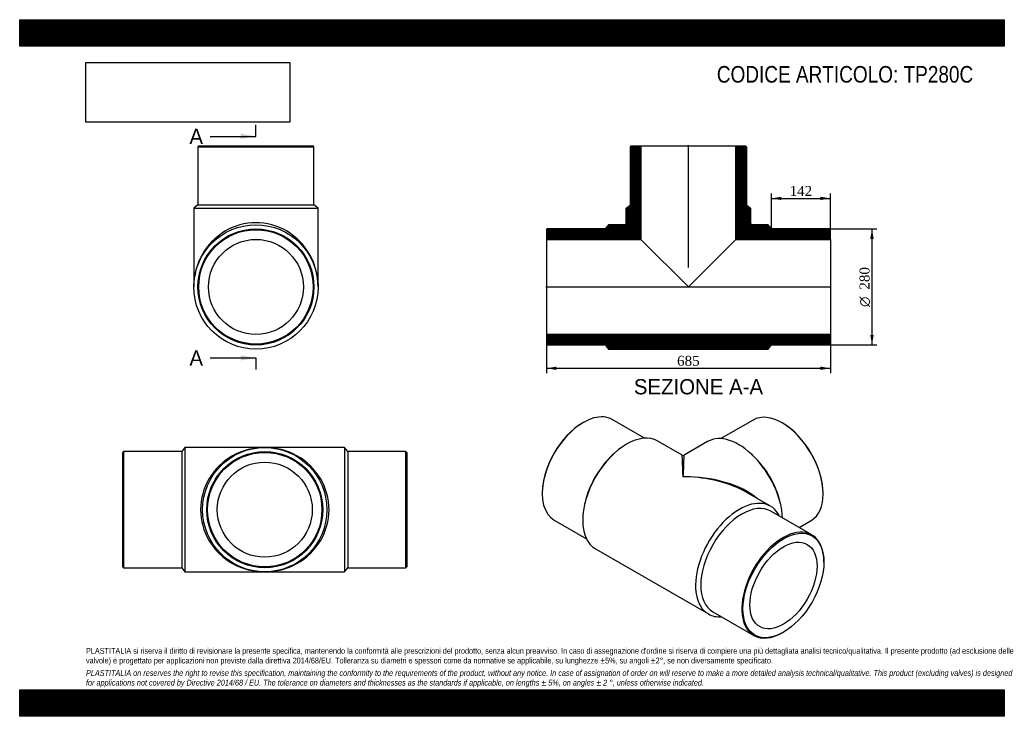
# Model space of a CAD drawing. Header units: millimetres. Extents: x 0 to 2376, y 0 to 1680.
import ezdxf
from ezdxf.enums import TextEntityAlignment as Align
from ezdxf.lldxf.tags import DXFTag

# ---------------------------------------------------------------- set-up
doc = ezdxf.new("R2010")
doc.units = ezdxf.units.MM
doc.header["$LTSCALE"] = 8
for name, color, linetype in [('Default', 7, 'Continuous'), ('DV4_Default', 7, 'Continuous'), ('TP280C', 7, 'Continuous')]:
    doc.layers.add(name, color=color, linetype=linetype)
doc.styles.add('SEACAD_Solid_Edge_ANSI', font='seans.ttf')
doc.styles.add('SEACAD_Solid_Edge_ANSI1_Symbols', font='semeca1.ttf')
doc.styles.add('SEACAD_Times_New_Roman', font='times.ttf')
tags = doc.linetypes.add('CENTER2', pattern=[28.575, 19.05, -3.175, 3.175, -3.175]).pattern_tags.tags
tags[10:11] = [DXFTag(74, 4), DXFTag(75, 0), DXFTag(340, '0'), DXFTag(46, 0.0), DXFTag(50, 0.0), DXFTag(44, 0.0), DXFTag(45, 0.0)]
tags[8:9] = [DXFTag(74, 4), DXFTag(75, 0), DXFTag(340, '0'), DXFTag(46, 0.0), DXFTag(50, 0.0), DXFTag(44, 0.0), DXFTag(45, 0.0)]
tags[6:7] = [DXFTag(74, 4), DXFTag(75, 0), DXFTag(340, '0'), DXFTag(46, 0.0), DXFTag(50, 0.0), DXFTag(44, 0.0), DXFTag(45, 0.0)]
tags[4:5] = [DXFTag(74, 4), DXFTag(75, 0), DXFTag(340, '0'), DXFTag(46, 0.0), DXFTag(50, 0.0), DXFTag(44, 0.0), DXFTag(45, 0.0)]
doc.dimstyles.new('ANSImm', dxfattribs={"dimtxt": 24, "dimasz": 24, "dimexe": 12, "dimexo": 0, "dimgap": 6, "dimtad": 1, "dimdsep": 46, "dimtxsty": 'SEACAD_Times_New_Roman', "dimblk1": '_SE_FILLED', "dimblk2": '_SE_FILLED', "dimsah": 1, "dimcen": 12, "dimazin": 0, "dimtfac": 0.85, "dimtdec": 3, "dimtofl": 0, "dimtmove": 0, "dimatfit": 3, "dimfxl": 1, "dimarcsym": 0})
picture_1 = doc.add_image_def('image1.jpg', size_in_pixel=(4302, 1260))

# ---------------------------------------------------------------- blocks, each defined once
blk = doc.blocks.new('SE')
at = {"layer": 'TP280C', "color": 7, "linetype": 'Continuous'}
for p, q in [((398.9, 648.3), (390.9, 638.3)), ((398.9, 648.3), (398.9, 348.3)), ((591.4, 648.3), (398.9, 648.3)), ((783.9, 648.3), (591.4, 648.3)), ((783.9, 648.3), (783.9, 348.3)), ((791.9, 638.3), (783.9, 648.3)), ((250.9, 638.3), (248.9, 636.3)), ((248.9, 360.3), (248.9, 636.3)), ((250.9, 638.3), (250.9, 358.3)), ((390.9, 638.3), (250.9, 638.3)), ((390.9, 638.3), (390.9, 358.3)), ((791.9, 638.3), (791.9, 358.3)), ((931.9, 638.3), (791.9, 638.3)), ((931.9, 358.3), (931.9, 638.3)), ((933.9, 636.3), (931.9, 638.3)), ((933.9, 636.3), (933.9, 360.3)), ((248.9, 360.3), (250.9, 358.3)), ((250.9, 358.3), (390.9, 358.3)), ((390.9, 358.3), (398.9, 348.3)), ((783.9, 348.3), (791.9, 358.3)), ((791.9, 358.3), (931.9, 358.3)), ((931.9, 358.3), (933.9, 360.3)), ((398.9, 348.3), (591.4, 348.3)), ((591.4, 348.3), (783.9, 348.3))]:
    blk.add_line(p, q, dxfattribs=at)
for radius in [150, 140, 138, 114.6]:
    blk.add_circle((591.4, 498.3), radius, dxfattribs=at)
for major_axis in [(155, 0), (-155, 0)]:
    blk.add_ellipse((591.4, 498.3), major_axis=major_axis, ratio=0.967742, start_param=1.570796, end_param=4.712389, dxfattribs=at)
blk = doc.blocks.new('SE1')
at = {"layer": 'TP280C', "color": 7, "linetype": 'Continuous'}
for p, q in [((1507.7, 670.6), (1430, 715.5)), ((1769.8, 714.5), (1692.1, 669.6)), ((1360, 708.6), (1358.6, 707.8)), ((1841.2, 706.8), (1839.8, 707.6)), ((1598.3, 629.9), (1539.7, 663.8)), ((1660.1, 662.7), (1603.3, 629.9)), ((1433.5, 632.9), (1429.9, 629.6)), ((1769.9, 628.5), (1766.4, 631.9)), ((1261, 538.8), (1261, 537.1)), ((1811.9, 506.6), (1753.3, 540.4)), ((1938.8, 536.1), (1938.8, 537.7)), ((1364.4, 516.1), (1363.3, 511.4)), ((1836.5, 510.4), (1835.4, 515.1)), ((1911.6, 437.5), (1812.6, 494.7)), ((1290, 473), (1367.7, 428.2)), ((1880.8, 455.3), (1909.8, 472)), ((1389.7, 404), (1661.9, 246.8)), ((1940.6, 371.8), (1940.6, 373.4)), ((1672.6, 252.2), (1771.6, 195)), ((1841.6, 202), (1843, 202.8))]:
    blk.add_line(p, q, dxfattribs=at)
blk.add_arc((1600.8, 634.3), 5, 241.1372, 299.0772, dxfattribs=at)
for centre, major_axis, ratio, start_param, end_param in [((1839.8, 593.3), (-70, 121.2), 0.57735, 3.141593, 6.283185), ((1360, 594.3), (70, 121.2), 0.57735, 0, 3.141593), ((1358.6, 595.1), (-69, -119.5), 0.57735, 3.926991, 5.497787), ((1841.2, 594.1), (69, -119.5), 0.57735, 0.785398, 2.356194), ((1464.7, 533.9), (-75, -129.9), 0.57735, 3.141593, 6.283185), ((1735.1, 532.8), (-75, 129.9), 0.57735, 3.980282, 6.283185), ((1459, 537.1), (-70, -121.2), 0.57735, 4.225694, 5.199084), ((1600.8, 455.3), (2.5, -174.7), 0.014192, 2.347725, 3.133124), ((1600.8, 455.3), (-2.5, -174.7), 0.014192, 3.150062, 3.93546), ((1740.8, 536.1), (-70, 121.2), 0.57735, 4.225694, 5.199084), ((1600.8, 455.3), (-215.7, -3), 0.56781, 3.720616, 4.704457), ((1600.8, 455.3), (-215.7, 3), 0.56781, 4.049219, 4.720321), ((1600.8, 455.3), (-215.7, 3), 0.56781, 3.934923, 4.049219), ((1736.9, 376.7), (-75, -129.9), 0.57735, 2.774385, 6.283185), ((1742.6, 373.4), (-70, -121.2), 0.57735, 3.141593, 6.283185), ((1841.6, 316.3), (-70, -121.2), 0.57735, 2.356194, 6.283185), ((1736.9, 376.7), (-75, -129.9), 0.57735, 0, 0.367208), ((1841.6, 316.3), (-70, -121.2), 0.57735, 0, 0.785398)]:
    blk.add_ellipse(centre, major_axis=major_axis, ratio=ratio, start_param=start_param, end_param=end_param, dxfattribs=at)
for major_axis in [(69, 119.5), (-57.3, -99.2)]:
    blk.add_ellipse((1843, 315.4), major_axis=major_axis, ratio=0.57735, dxfattribs=at)
blk = doc.blocks.new('SE2')
at = {"layer": 'TP280C', "color": 7, "linetype": 'Continuous'}
for p, q in [((432.1, 1375.5), (430.1, 1373.5)), ((430.1, 1373.5), (710.1, 1373.5)), ((430.1, 1373.5), (430.1, 1233.5)), ((432.1, 1375.5), (708.1, 1375.5)), ((710.1, 1373.5), (708.1, 1375.5)), ((710.1, 1233.5), (710.1, 1373.5)), ((430.1, 1233.5), (420.1, 1225.5)), ((420.1, 1225.5), (720.1, 1225.5)), ((420.1, 1225.5), (420.1, 1035.5)), ((430.1, 1233.5), (710.1, 1233.5)), ((720.1, 1225.5), (710.1, 1233.5)), ((720.1, 1035.5), (720.1, 1225.5))]:
    blk.add_line(p, q, dxfattribs=at)
for radius in [150, 140, 138, 114.6]:
    blk.add_circle((570.1, 1035.5), radius, dxfattribs=at)
blk.add_ellipse((570.1, 1035.5), major_axis=(0, -155), ratio=0.967742, start_param=1.570796, end_param=4.712389, dxfattribs=at)
blk = doc.blocks.new('SE4')
at = {"color": 7, "linetype": 'Continuous', "style": 'SEACAD_Solid_Edge_ANSI'}
blk.add_text('A', height=36.8, dxfattribs=at).set_placement((409.6, 1417.1), align=Align.TOP_LEFT)
blk = doc.blocks.new('SE5')
at = {"color": 7, "linetype": 'Continuous', "style": 'SEACAD_Solid_Edge_ANSI'}
blk.add_text('A', height=36.8, dxfattribs=at).set_placement((409.6, 882.6), align=Align.TOP_LEFT)
blk = doc.blocks.new('SEANNOT_GROUP')
at = {"linetype": 'Continuous'}
blk.add_hatch(color=7, dxfattribs=at).paths.add_polyline_path([(533.3, 1392.6), (570.1, 1398.7), (533.3, 1404.9)])
at = {"color": 7, "linetype": 'Continuous'}
blk.add_lwpolyline([(459.7, 1398.7), (570.1, 1398.7)], dxfattribs=at)
blk = doc.blocks.new('SEANNOT_GROUP1')
at = {"linetype": 'Continuous'}
blk.add_hatch(color=7, dxfattribs=at).paths.add_polyline_path([(533.3, 858.1), (570.1, 864.2), (533.3, 870.3)])
at = {"color": 7, "linetype": 'Continuous'}
blk.add_lwpolyline([(459.7, 864.2), (570.1, 864.2)], dxfattribs=at)
blk = doc.blocks.new('SE3')
at = {"layer": 'Default', "color": 7, "linetype": 'CENTER2'}
for p, q in [((570.1, 1398.7), (570.1, 1426.3)), ((570.1, 864.2), (570.1, 836.6))]:
    blk.add_line(p, q, dxfattribs=at)
at = {"layer": 'Default', "color": 7, "linetype": 'CENTER2', "const_width": 0.0001}
blk.add_lwpolyline([(570.1, 1398.7), (570.1, 864.2)], dxfattribs=at)
at = {"layer": 'Default'}
for name in ['SE4', 'SEANNOT_GROUP', 'SE5', 'SEANNOT_GROUP1']:
    blk.add_blockref(name, (0, 0), dxfattribs=at)
blk = doc.blocks.new('SE6')
at = {"layer": 'TP280C', "linetype": 'Continuous'}
h = blk.add_hatch(dxfattribs=at)
h.set_pattern_fill('LINE', scale=0.629921, angle=45, style=0)
edge = h.paths.add_edge_path()
edge.add_line((1473.7, 1233.5), (1463.7, 1225.5))
edge.add_line((1463.7, 1225.5), (1463.7, 1190.5))
edge.add_arc((1458.7, 1190.5), 5, 270, 360, ccw=False)
edge.add_line((1458.7, 1185.5), (1421.2, 1185.5))
edge.add_line((1421.2, 1185.5), (1413.2, 1175.5))
edge.add_line((1413.2, 1175.5), (1273.2, 1175.5))
edge.add_line((1273.2, 1175.5), (1271.2, 1173.5))
edge.add_line((1271.2, 1173.5), (1271.2, 1150.1))
edge.add_line((1271.2, 1150.1), (1499.1, 1150.1))
edge.add_line((1499.1, 1150.1), (1499.1, 1375.5))
edge.add_line((1499.1, 1375.5), (1475.7, 1375.5))
edge.add_line((1475.7, 1375.5), (1473.7, 1373.5))
edge.add_line((1473.7, 1373.5), (1473.7, 1233.5))
h = blk.add_hatch(dxfattribs=at)
h.set_pattern_fill('LINE', scale=0.629921, angle=45, style=0)
edge = h.paths.add_edge_path()
edge.add_line((1753.7, 1233.5), (1753.7, 1373.5))
edge.add_line((1753.7, 1373.5), (1751.7, 1375.5))
edge.add_line((1751.7, 1375.5), (1728.3, 1375.5))
edge.add_line((1728.3, 1375.5), (1728.3, 1150.1))
edge.add_line((1728.3, 1150.1), (1956.2, 1150.1))
edge.add_line((1956.2, 1150.1), (1956.2, 1173.5))
edge.add_line((1956.2, 1173.5), (1954.2, 1175.5))
edge.add_line((1954.2, 1175.5), (1814.2, 1175.5))
edge.add_line((1814.2, 1175.5), (1806.2, 1185.5))
edge.add_line((1806.2, 1185.5), (1768.7, 1185.5))
edge.add_arc((1768.7, 1190.5), 5, 180, 270, ccw=False)
edge.add_line((1763.7, 1190.5), (1763.7, 1225.5))
edge.add_line((1763.7, 1225.5), (1753.7, 1233.5))
h = blk.add_hatch(dxfattribs=at)
h.set_pattern_fill('LINE', scale=0.629921, angle=45, style=0)
h.paths.add_polyline_path([(1956.2, 897.5), (1956.2, 920.9), (1271.2, 920.9), (1271.2, 897.5), (1273.2, 895.5), (1413.2, 895.5), (1421.2, 885.5), (1806.2, 885.5), (1814.2, 895.5), (1954.2, 895.5)])
at = {"layer": 'DV4_Default', "color": 7, "linetype": 'CENTER2'}
for p, q in [((1613.7, 1082.2), (1613.7, 1377.2)), ((1269.5, 1035.5), (1958, 1035.5))]:
    blk.add_line(p, q, dxfattribs=at)
at = {"layer": 'TP280C', "color": 7, "linetype": 'Continuous'}
for p, q in [((1473.7, 1373.5), (1475.7, 1375.5)), ((1473.7, 1233.5), (1473.7, 1373.5)), ((1475.7, 1375.5), (1499.1, 1375.5)), ((1499.1, 1375.5), (1728.3, 1375.5)), ((1499.1, 1375.5), (1499.1, 1150.1)), ((1728.3, 1375.5), (1751.7, 1375.5)), ((1728.3, 1150.1), (1728.3, 1375.5)), ((1751.7, 1375.5), (1753.7, 1373.5)), ((1753.7, 1373.5), (1753.7, 1233.5)), ((1463.7, 1225.5), (1473.7, 1233.5)), ((1463.7, 1190.5), (1463.7, 1225.5)), ((1753.7, 1233.5), (1763.7, 1225.5)), ((1763.7, 1225.5), (1763.7, 1190.5)), ((1271.2, 1173.5), (1273.2, 1175.5)), ((1271.2, 1173.5), (1271.2, 1150.1)), ((1413.2, 1175.5), (1273.2, 1175.5)), ((1421.2, 1185.5), (1413.2, 1175.5)), ((1458.7, 1185.5), (1421.2, 1185.5)), ((1806.2, 1185.5), (1768.7, 1185.5)), ((1814.2, 1175.5), (1806.2, 1185.5)), ((1954.2, 1175.5), (1814.2, 1175.5)), ((1954.2, 1175.5), (1956.2, 1173.5)), ((1956.2, 1150.1), (1956.2, 1173.5)), ((1271.2, 1150.1), (1271.2, 920.9)), ((1271.2, 1150.1), (1499.1, 1150.1)), ((1499.1, 1150.1), (1613.7, 1035.5)), ((1613.7, 1035.5), (1728.3, 1150.1)), ((1728.3, 1150.1), (1956.2, 1150.1)), ((1956.2, 1150.1), (1956.2, 920.9)), ((1956.2, 920.9), (1271.2, 920.9)), ((1271.2, 920.9), (1271.2, 897.5)), ((1956.2, 897.5), (1956.2, 920.9)), ((1273.2, 895.5), (1271.2, 897.5)), ((1273.2, 895.5), (1413.2, 895.5)), ((1413.2, 895.5), (1421.2, 885.5)), ((1421.2, 885.5), (1806.2, 885.5)), ((1806.2, 885.5), (1814.2, 895.5)), ((1814.2, 895.5), (1954.2, 895.5)), ((1956.2, 897.5), (1954.2, 895.5))]:
    blk.add_line(p, q, dxfattribs=at)
for centre, start, end in [((1458.7, 1190.5), 270, 0), ((1768.7, 1190.5), 180, 270)]:
    blk.add_arc(centre, 5, start, end, dxfattribs=at)
blk = doc.blocks.new('DMBLK3')
at = {"layer": 'Default', "linetype": 'Continuous'}
for points in [[(1295.2, 835.3), (1295.2, 843.3), (1271.2, 839.3)], [(1932.2, 835.3), (1956.2, 839.3), (1932.2, 843.3)]]:
    blk.add_hatch(color=7, dxfattribs=at).paths.add_polyline_path(points)
at = {"layer": 'Default', "color": 7, "linetype": 'Continuous'}
for p, q in [((1271.2, 920.9), (1271.2, 827.3)), ((1956.2, 920.9), (1956.2, 827.3)), ((1271.2, 839.3), (1956.2, 839.3))]:
    blk.add_line(p, q, dxfattribs=at)
at = {"layer": 'Default', "color": 7, "linetype": 'Continuous', "style": 'SEACAD_Times_New_Roman'}
blk.add_text('685', height=24, dxfattribs=at).set_placement((1586.4, 869.3), align=Align.TOP_LEFT)
blk = doc.blocks.new('_SE_FILLED')
at = {"color": 0}
blk.add_line((0, 0), (-1, 0), dxfattribs=at)
blk.add_solid([(0, 0), (-1, -0.1665), (-1, 0.1665), (0, 0)], dxfattribs=at)
blk = doc.blocks.new('DMBLK4')
at = {"layer": 'Default', "linetype": 'Continuous'}
for points in [[(1838.2, 1253), (1814.2, 1249), (1838.2, 1245)], [(1932.2, 1253), (1932.2, 1245), (1956.2, 1249)]]:
    blk.add_hatch(color=7, dxfattribs=at).paths.add_polyline_path(points)
at = {"layer": 'Default', "color": 7, "linetype": 'Continuous'}
for p, q in [((1814.2, 1175.5), (1814.2, 1261)), ((1956.2, 1161.8), (1956.2, 1261)), ((1814.2, 1249), (1956.2, 1249))]:
    blk.add_line(p, q, dxfattribs=at)
at = {"layer": 'Default', "color": 7, "linetype": 'Continuous', "style": 'SEACAD_Times_New_Roman'}
blk.add_text('142', height=24, dxfattribs=at).set_placement((1857.9, 1279), align=Align.TOP_LEFT)
blk = doc.blocks.new('GDimGGroup')
at = {"layer": 'Default', "linetype": 'Continuous'}
for points in [[(2060.7, 1151.5), (2056.7, 1175.5), (2052.7, 1151.5)], [(2060.7, 919.5), (2052.7, 919.5), (2056.7, 895.5)]]:
    blk.add_hatch(color=7, dxfattribs=at).paths.add_polyline_path(points)
at = {"layer": 'Default', "color": 7, "linetype": 'Continuous'}
for p, q in [((1954.2, 1175.5), (2068.7, 1175.5)), ((2056.7, 1175.5), (2056.7, 895.5)), ((1954.2, 895.5), (2068.7, 895.5))]:
    blk.add_line(p, q, dxfattribs=at)
for s, style, p in [('280', 'SEACAD_Times_New_Roman', (2026.7, 1029)), ('O', 'SEACAD_Solid_Edge_ANSI1_Symbols', (2026.7, 987.3))]:
    blk.add_text(s, height=24, rotation=90, dxfattribs=dict(at, style=style)).set_placement(p, align=Align.TOP_LEFT)

msp = doc.modelspace()

# ---------------------------------------------------------------- hatches: boundary and pattern name
at = {"layer": 'Default', "linetype": 'Continuous'}
h = msp.add_hatch(dxfattribs=at)
h.set_pattern_fill('LINE', scale=0.629921, angle=45, style=0)
h.paths.add_polyline_path([(2376, 1616), (2376, 1680), (0, 1680), (0, 1616)])
for points in [[(2376, 1616), (2376, 1680), (0, 1680), (0, 1616)], [(2376, 0), (2376, 64), (0, 64), (0, 0)]]:
    msp.add_hatch(color=7, dxfattribs=at).paths.add_polyline_path(points)
h = msp.add_hatch(dxfattribs=at)
h.set_pattern_fill('LINE', scale=0.629921, angle=45, style=0)
h.paths.add_polyline_path([(2376, 0), (2376, 64), (0, 64), (0, 0)])

# ---------------------------------------------------------------- linework, layer by layer
at = {"layer": 'Default', "color": 7, "linetype": 'Continuous'}
for p, q in [((0, 1680), (2376, 1680)), ((0, 1616), (0, 1680)), ((2376, 1680), (2376, 1616)), ((2376, 1616), (0, 1616)), ((0, 64), (2376, 64)), ((0, 0), (0, 64)), ((2376, 64), (2376, 0)), ((2376, 0), (0, 0))]:
    msp.add_line(p, q, dxfattribs=at)

# ---------------------------------------------------------------- block references
at = {"layer": 'Default'}
for name in ['SE3', 'SE2', 'SE6', 'GDimGGroup', 'SE1', 'SE']:
    msp.add_blockref(name, (0, 0), dxfattribs=at)

# ---------------------------------------------------------------- texts
at = {"layer": 'Default', "color": 7, "linetype": 'Continuous', "style": 'SEACAD_Solid_Edge_ANSI'}
msp.add_text('SEZIONE A-A', height=36.8, dxfattribs=at).set_placement((1482.096, 813.257), align=Align.TOP_LEFT)
at = {"layer": 'Default', "attachment_point": 1}
for s, insert, char_height, width in [('{\\fArial Narrow|b0||i0||c0|p34;\\C7;\\H40.;\\W1.;CODICE ARTICOLO: TP280C}', (1682.289, 1568.268), 40, 664.55828), ("{\\fArial Narrow|b0||i0||c0|p34;\\C7;\\H14.;\\W1.;PLASTITALIA si riserva il diritto di revisionare la presente specifica, mantenendo la conformità alle prescrizioni del prodotto, senza alcun preavviso. In caso di assegnazione d'ordine si riserva di compiere una più dettagliata analisi tecnico/qualitativa. Il presente prodotto (ad esclusione delle \\P}{\\fArial Narrow|b0||i0||c0|p34;\\C7;\\H14.;\\W1.;valvole) è progettato per applicazioni non previste dalla direttiva 2014/68/EU. Tolleranza su diametri e spessori come da normative se applicabile, su lunghezze ±5%, su angoli ±2°, se non diversamente specificato.\\P}{\\fArial Narrow|b0||i0||c0|p34;\\C7;\\H4.;\\W1.;   \\P}{\\fArial Narrow|b0||i1||c0|p34;\\C7;\\H14.;\\W1.;PLASTITALIA on reserves the right to revise this specification, maintaining the conformity to the requirements of the product, without any notice. In case of assignation of order on will reserve to make a more detailed analysis technical/qualitative. This product (excluding valves) is designed \\P}{\\fArial Narrow|b0||i1||c0|p34;\\C7;\\H14.;\\W1.;for applications not covered by Directive 2014/68 / EU. The tolerance on diameters and thicknesses as the standards if applicable, on lengths ± 5%, on angles ± 2 °, unless otherwise indicated.\\P}", (160, 164.819), 14, 2056)]:
    msp.add_mtext(s, dxfattribs=dict(at, insert=insert, char_height=char_height, width=width))

# ---------------------------------------------------------------- dimensions: what is measured, and where the dimension line sits
at = {"layer": 'Default', "color": 7, "linetype": 'Continuous'}
dim = msp.add_linear_dim(base=(1956.229, 1249.026), p1=(1814.229, 1175.456), p2=(1956.229, 1161.756), text='\\A1;<>', dimstyle='ANSImm', dxfattribs=at)
dim.commit()
dim.dimension.update_dxf_attribs({"geometry": 'DMBLK4', "text_midpoint": (1885.229, 1249.026), "dimtype": 160})
dim = msp.add_linear_dim(base=(1271.229, 839.297), p1=(1271.229, 920.856), p2=(1956.229, 920.856), angle=0, text='\\A1;<>', dimstyle='ANSImm', dxfattribs=at)
dim.commit()
dim.dimension.update_dxf_attribs({"geometry": 'DMBLK3', "text_midpoint": (1613.729, 839.297), "dimtype": 161})

# ---------------------------------------------------------------- pictures from other files: only their frames are drawn
image = msp.add_image(picture_1, insert=(160, 1432.825), size_in_units=(491.657, 144))
image.dxf.flags = 7

doc.saveas('drawing.dxf')
